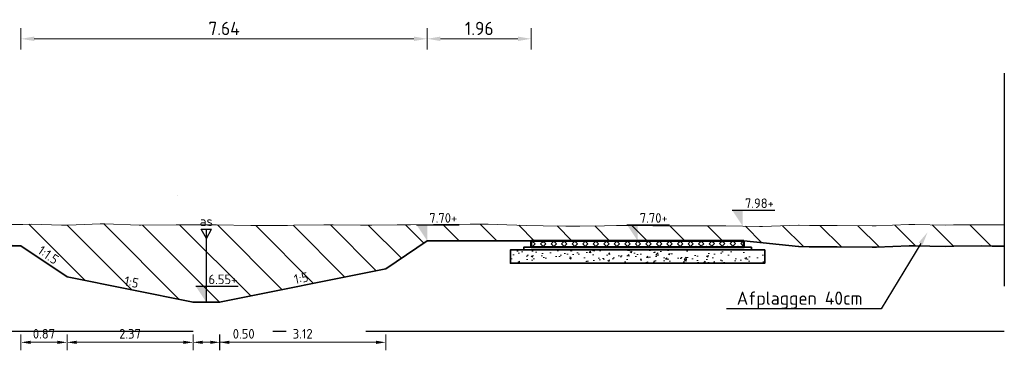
# Model space of a CAD drawing. Header units: metres. Extents: x 199581 to 207779, y 462378 to 466293.
# Tile 125 of 134: x 207409.65 to 207428.16, y 466029.24 to 466035.45. Entities that reach past the tile are written whole.
import ezdxf
from ezdxf import colors
from ezdxf.entities.mleader import LeaderData, LeaderLine
from ezdxf.enums import TextEntityAlignment as Align
from ezdxf.math import Vec2, Vec3

# ---------------------------------------------------------------- set-up
doc = ezdxf.new("R2010")
doc.units = ezdxf.units.M
doc.linetypes.add('AL-NAP_LIJN', pattern=[15.25, 12, -1.5, 0.25, -1.5])
doc.linetypes.add('XX-AFBREEK', pattern=[7, 4, -1, 1, -1])
doc.layers.get('0').update_dxf_attribs({"lineweight": 25})
for name, color, linetype, lineweight in [('B-WE-GR-MAAIVELD-G-GRIJS', 253, 'GW-MAAIVELD', 13), ('B-WE-GW-MAAIVELD-GD', 93, 'Continuous', 18), ('N-WA-VH-VERHARDING_FUNDERING-AD', 252, 'Continuous', 18), ('N-WA-VH-VERHARDING_FUNDERING_GRANULAAT_MENG-GD', 251, 'Continuous', 35), ('N-WA-VH-VERHARDING_FUNDERING_ZAND-GD', 251, 'Continuous', 35), ('N-WE-AM-AS-SD', 10, 'Continuous', 25), ('N-WE-GW-MAAIVELD-GD', 90, 'GW-MAAIVELD', 35), ('N-WE-GW-ONTGRAVING-WERK-AD', 253, 'Continuous', 18), ('N-WE-VH-VERHARDING_GRASBETONSTEEN-GD', 7, 'Continuous', 50), ('X-XX-AL-AFBREEKLIJN-GD', 250, 'XX-AFBREEK', 25), ('X-XX-AL-M', 7, 'Continuous', 18), ('X-XX-AL-NAP-GD', 253, 'AL-NAP_LIJN', 25), ('X-XX-AL-PEILMAAT-BEST-SD', 251, 'Continuous', 25), ('X-XX-AL-PEILMAAT-SD', 7, 'Continuous', 25), ('X-XX-AL-REFERENTIE-T25', 7, 'Continuous', 25), ('X-XX-AL-T18', 10, 'Continuous', 18)]:
    doc.layers.add(name, color=color, linetype=linetype, lineweight=lineweight)
doc.layers.add('N-WE-VH-VERHARDING_GRASBETONSTEEN-AD', color=72, linetype='Continuous', lineweight=18, transparency=0.3)
doc.styles.add('NLCS-ISO', font='NLCS-ISO.ttf')
doc.styles.add('NLCS-ISO-M100-T18', font='NLCS-ISO.ttf', dxfattribs={"height": 0.18})
doc.styles.add('NLCS-ISO-M100-T25', font='NLCS-ISO.ttf', dxfattribs={"height": 0.25})
doc.styles.add('NLCS-ISO-M50-T18', font='isocpeur.ttf', dxfattribs={"height": 0.09})
doc.linetypes.add('GW-MAAIVELD', pattern='A,12,[40,NLCS.SHX,S=1,R=0,X=0,Y=-0.5],12', length=24)
doc.dimstyles.new('NLCS-M100-T18-PIJL_L2_H1', dxfattribs={"dimscale": 0.1, "dimtxt": 2.5, "dimasz": 1.8, "dimexe": 2, "dimexo": 2, "dimgap": 0.7, "dimtad": 1, "dimzin": 0, "dimdsep": 46, "dimtxsty": 'NLCS-ISO-M100-T18', "dimcen": 0, "dimdle": 2, "dimclrd": 256, "dimclre": 256, "dimclrt": 10, "dimadec": 1, "dimazin": 0, "dimtfac": 1, "dimtdec": 3, "dimtofl": 0, "dimtmove": 0, "dimatfit": 3, "dimfxl": 2, "dimfxlon": 1, "dimtfillclr": 256, "dimtolj": 1, "dimtzin": 0, "dimlwd": -1, "dimlwe": -1, "dimarcsym": 0})
doc.dimstyles.new('NLCS-M100-T25-PIJL_L2_H1', dxfattribs={"dimscale": 0.1, "dimtxt": 2.5, "dimasz": 2.5, "dimexe": 2, "dimexo": 2, "dimgap": 0.7, "dimtad": 1, "dimzin": 0, "dimdsep": 46, "dimtxsty": 'NLCS-ISO-M100-T25', "dimcen": 0, "dimdle": 2, "dimclrd": 256, "dimclre": 256, "dimclrt": 256, "dimadec": 1, "dimazin": 0, "dimtfac": 1, "dimtdec": 3, "dimtofl": 0, "dimtmove": 0, "dimatfit": 3, "dimfxl": 2, "dimfxlon": 1, "dimtfillclr": 256, "dimtolj": 1, "dimtzin": 0, "dimlwd": -1, "dimlwe": -1, "dimarcsym": 0})

# ---------------------------------------------------------------- blocks, each defined once
blk = doc.blocks.new('SAM-AS-D')
for p, q in [((0, 3), (-0.25, 3.433)), ((0.25, 3.433), (-0.25, 3.433)), ((0, 0), (0, 3.433)), ((0, 3), (0.25, 3.433))]:
    blk.add_line(p, q)
blk = doc.blocks.new('SAL-PEILMAAT_INFRACAD_H01-SOD')
blk.add_line((-2, 3), (6, 3))
blk.add_solid([(-2, 3), (0, 3), (0, 0)])
at = {"style": 'NLCS-ISO'}
blk.add_attdef('...', (0.4, 3.4), '', height=1.8, dxfattribs=at)
blk = doc.blocks.new('*D304')
at = {"layer": 'X-XX-AL-M', "transparency": 16777216}
for p, q in [((207409.676, 466034.89), (207409.676, 466035.29)), ((207417.312, 466034.89), (207417.312, 466035.29)), ((207409.926, 466035.09), (207417.062, 466035.09))]:
    blk.add_line(p, q, dxfattribs=at)
for points in [[(207409.926, 466035.132), (207409.926, 466035.049), (207409.676, 466035.09)], [(207417.062, 466035.132), (207417.062, 466035.049), (207417.312, 466035.09)]]:
    blk.add_solid(points, dxfattribs=at)
at = {"layer": 'X-XX-AL-M', "transparency": 16777216, "insert": (207413.494, 466035.285), "char_height": 0.25, "attachment_point": 5, "style": 'NLCS-ISO-M100-T25'}
blk.add_mtext('\\A1;7.64', dxfattribs=at)
blk = doc.blocks.new('*D315')
at = {"layer": 'X-XX-AL-M', "transparency": 16777216}
for p, q in [((207417.312, 466034.89), (207417.312, 466035.29)), ((207419.269, 466034.89), (207419.269, 466035.29)), ((207417.562, 466035.09), (207419.019, 466035.09))]:
    blk.add_line(p, q, dxfattribs=at)
for points in [[(207417.562, 466035.132), (207417.562, 466035.049), (207417.312, 466035.09)], [(207419.019, 466035.132), (207419.019, 466035.049), (207419.269, 466035.09)]]:
    blk.add_solid(points, dxfattribs=at)
at = {"layer": 'X-XX-AL-M', "transparency": 16777216, "insert": (207418.291, 466035.285), "char_height": 0.25, "attachment_point": 5, "style": 'NLCS-ISO-M100-T25'}
blk.add_mtext('\\A1;1.96', dxfattribs=at)
blk = doc.blocks.new('*D345')
at = {"layer": 'X-XX-AL-M', "transparency": 16777216}
for p, q in [((207412.911, 466029.537), (207412.911, 466029.237)), ((207413.091, 466029.387), (207413.235, 466029.387)), ((207413.415, 466029.537), (207413.415, 466029.237)), ((207413.415, 466029.387), (207414.131, 466029.387))]:
    blk.add_line(p, q, dxfattribs=at)
for points in [[(207413.091, 466029.417), (207413.091, 466029.357), (207412.911, 466029.387)], [(207413.235, 466029.417), (207413.235, 466029.357), (207413.415, 466029.387)]]:
    blk.add_solid(points, dxfattribs=at)
at = {"layer": 'X-XX-AL-M', "transparency": 16777216, "insert": (207413.863, 466029.547), "char_height": 0.18, "attachment_point": 5, "style": 'NLCS-ISO-M100-T18'}
blk.add_mtext('\\A1;0.50', dxfattribs=at)
blk = doc.blocks.new('*D347')
at = {"layer": 'X-XX-AL-M', "transparency": 16777216}
for p, q in [((207410.542, 466029.537), (207410.542, 466029.237)), ((207412.731, 466029.387), (207410.722, 466029.387)), ((207412.911, 466029.537), (207412.911, 466029.237))]:
    blk.add_line(p, q, dxfattribs=at)
for points in [[(207410.722, 466029.417), (207410.722, 466029.357), (207410.542, 466029.387)], [(207412.731, 466029.417), (207412.731, 466029.357), (207412.911, 466029.387)]]:
    blk.add_solid(points, dxfattribs=at)
at = {"layer": 'X-XX-AL-M', "transparency": 16777216, "insert": (207411.727, 466029.547), "char_height": 0.18, "attachment_point": 5, "style": 'NLCS-ISO-M100-T18'}
blk.add_mtext('\\A1;2.37', dxfattribs=at)
blk = doc.blocks.new('*D346')
at = {"layer": 'X-XX-AL-M', "transparency": 16777216}
for p, q in [((207413.411, 466029.537), (207413.411, 466029.237)), ((207413.591, 466029.387), (207416.352, 466029.387)), ((207416.532, 466029.537), (207416.532, 466029.237))]:
    blk.add_line(p, q, dxfattribs=at)
for points in [[(207413.591, 466029.417), (207413.591, 466029.357), (207413.411, 466029.387)], [(207416.352, 466029.417), (207416.352, 466029.357), (207416.532, 466029.387)]]:
    blk.add_solid(points, dxfattribs=at)
at = {"layer": 'X-XX-AL-M', "transparency": 16777216, "insert": (207414.972, 466029.547), "char_height": 0.18, "attachment_point": 5, "style": 'NLCS-ISO-M100-T18'}
blk.add_mtext('\\A1;3.12', dxfattribs=at)
blk = doc.blocks.new('*D361')
at = {"layer": 'X-XX-AL-M', "transparency": 16777216}
for p, q in [((207409.676, 466029.537), (207409.676, 466029.237)), ((207410.362, 466029.387), (207409.856, 466029.387)), ((207410.542, 466029.537), (207410.542, 466029.237))]:
    blk.add_line(p, q, dxfattribs=at)
for points in [[(207409.856, 466029.417), (207409.856, 466029.357), (207409.676, 466029.387)], [(207410.362, 466029.417), (207410.362, 466029.357), (207410.542, 466029.387)]]:
    blk.add_solid(points, dxfattribs=at)
at = {"layer": 'X-XX-AL-M', "transparency": 16777216, "insert": (207410.109, 466029.547), "char_height": 0.18, "attachment_point": 5, "style": 'NLCS-ISO-M100-T18'}
blk.add_mtext('\\A1;0.87', dxfattribs=at)

msp = doc.modelspace()

# ---------------------------------------------------------------- hatches: boundary and pattern name
at = {"layer": 'N-WA-VH-VERHARDING_FUNDERING-AD'}
h = msp.add_hatch(dxfattribs=at)
h.set_pattern_fill('AVH-FUNDERING_GRANULAAT_MENG_01', color=256, scale=0.05, pattern_type=2)
h.set_pattern_definition([(50, (207421.07587, 466031.0102), (0.35863, -0.031376), [0.0375, -0.4125]), (355, (207421.07587, 466031.0102), (-0.069376, 0.376096), [0.03, -0.33]), (100.451, (207421.10576, 466031.00757), (0.289255, 0.34472), [0.03187, -0.35057]), (46.184, (207421.07587, 466031.1102), (0.53362, -0.08276), [0.05625, -0.61875]), (96.636, (207421.12034, 466031.1033), (0.46733, 0.48706), [0.047805, -0.52586]), (351.184, (207421.07587, 466031.1102), (0.46733, 0.48706), [0.045, -0.495]), (21, (207421.12587, 466031.0852), (0.298454, -0.20131), [0.0375, -0.4125]), (326, (207421.12587, 466031.0852), (0.12166, 0.362575), [0.03, -0.33]), (71.451, (207421.15074, 466031.0684), (0.42011, 0.161265), [0.03187, -0.35057]), (37.5, (207421.07587, 466031.01019), (0.00608, 0.166447), [0, -0.326, 0, -0.335, 0, -0.33125]), (7.5, (207421.07587, 466031.01019), (0.131535, 0.197206), [0, -0.191, 0, -0.3185, 0, -0.12625]), (327.5, (207420.96437, 466031.01019), (0.266911, -0.0112774), [0, -0.125, 0, -0.39, 0, -0.5175]), (317.5, (207420.91437, 466031.01019), (0.291593, 0.050052), [0, -0.1625, 0, -0.259, 0, -0.3675])])
h.paths.add_polyline_path([(207418.878, 466031.124), (207418.878, 466030.874), (207423.658, 466030.874), (207423.658, 466031.124)])
at = {"layer": 'N-WE-GW-ONTGRAVING-WERK-AD'}
h = msp.add_hatch(dxfattribs=at)
h.set_pattern_fill('AGW-WERK_ONTGRAVEN-SO', color=256, scale=0.1, pattern_type=2)
h.set_pattern_definition([(135, (0, 0), (-0.3535533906, -0.3535533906), [])])
h.paths.add_polyline_path([(207414.685, 466031.583), (207414.084, 466031.579), (207413.998, 466031.58), (207413.355, 466031.594), (207413.311, 466031.596), (207412.624, 466031.597), (207412.593, 466031.597), (207411.937, 466031.588), (207411.897, 466031.588), (207411.25, 466031.611), (207411.168, 466031.611), (207410.563, 466031.588), (207410.439, 466031.591), (207409.876, 466031.607), (207409.709, 466031.603), (207409.189, 466031.602), (207408.98, 466031.6), (207408.502, 466031.595), (207408.251, 466031.601), (207407.815, 466031.609), (207407.522, 466031.604), (207407.128, 466031.602), (207406.793, 466031.608), (207406.441, 466031.611), (207406.064, 466031.608), (207405.754, 466031.604), (207405.335, 466031.604), (207405.067, 466031.609), (207404.606, 466031.61), (207404.38, 466031.604), (207403.877, 466031.591), (207403.693, 466031.59), (207403.148, 466031.588), (207403.006, 466031.59), (207402.419, 466031.571), (207401.317, 466031.534), (207400.327, 466031.371), (207399.998, 466031.135), (207401.356, 466031.135), (207402.432, 466031.171), (207403.009, 466031.19), (207403.145, 466031.188), (207403.695, 466031.19), (207403.883, 466031.191), (207404.39, 466031.204), (207404.611, 466031.21), (207405.063, 466031.209), (207405.331, 466031.204), (207405.757, 466031.204), (207406.068, 466031.208), (207406.441, 466031.211), (207406.788, 466031.208), (207407.125, 466031.202), (207407.527, 466031.204), (207407.814, 466031.209), (207408.242, 466031.201), (207408.499, 466031.195), (207408.985, 466031.2), (207409.191, 466031.202), (207409.676, 466031.203), (207410.542, 466030.615), (207412.911, 466030.14), (207413.411, 466030.14), (207416.532, 466030.766), (207417.312, 466031.294), (207419.269, 466031.294), (207423.267, 466031.294), (207424.294, 466031.186), (207424.298, 466031.186), (207424.492, 466031.184), (207424.987, 466031.179), (207425.019, 466031.179), (207425.679, 466031.176), (207425.76, 466031.177), (207426.371, 466031.2), (207426.474, 466031.2), (207427.05, 466031.19), (207427.212, 466031.192), (207427.737, 466031.197), (207427.932, 466031.194), (207428.161, 466031.192), (207428.161, 466031.592), (207427.937, 466031.594), (207427.738, 466031.597), (207427.207, 466031.592), (207427.051, 466031.591), (207426.478, 466031.6), (207426.364, 466031.6), (207425.749, 466031.577), (207425.677, 466031.576), (207425.02, 466031.579), (207424.99, 466031.579), (207424.496, 466031.584), (207424.29, 466031.586), (207423.616, 466031.566), (207423.562, 466031.566), (207422.929, 466031.575), (207422.833, 466031.573), (207422.242, 466031.574), (207422.104, 466031.574), (207421.555, 466031.574), (207421.375, 466031.579), (207420.868, 466031.582), (207420.646, 466031.575), (207420.181, 466031.571), (207419.917, 466031.572), (207419.494, 466031.576), (207419.188, 466031.581), (207418.807, 466031.592), (207418.458, 466031.605), (207418.284, 466031.608), (207418.12, 466031.607), (207417.729, 466031.604), (207417.577, 466031.602), (207417.433, 466031.601), (207417, 466031.595), (207416.746, 466031.593), (207416.271, 466031.586), (207416.059, 466031.587), (207415.542, 466031.593), (207415.372, 466031.592), (207414.813, 466031.587)])
at = {"layer": 'N-WE-VH-VERHARDING_GRASBETONSTEEN-AD'}
h = msp.add_hatch(dxfattribs=at)
h.set_pattern_fill('AVH-GRASBETONSTEEN_02', color=256, scale=0.1, angle=0.1022, pattern_type=2)
h.set_pattern_definition([(45.102249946, (-5730.18422, 3310.28745), (-0.099171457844, 0.09881812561), [0.07, -0.07]), (135.102249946, (-5730.18422, 3310.28745), (-0.09881812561, -0.099171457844), [0.07, -0.07]), (45.102249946, (-5730.2338, 3310.33686), (-0.099171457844, 0.09881812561), [0.07, -0.07]), (135.102249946, (-5730.13481, 3310.33704), (-0.09881812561, -0.099171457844), [0.07, -0.07])])
h.paths.add_polyline_path([(207423.267, 466031.294), (207423.267, 466031.174), (207419.269, 466031.174), (207419.269, 466031.294)])

# ---------------------------------------------------------------- linework, layer by layer
at = {"layer": 'B-WE-GR-MAAIVELD-G-GRIJS', "flags": 128}
msp.add_lwpolyline([(207398.161, 466029.95), (207398.554, 466030.045), (207398.926, 466030.308), (207399.564, 466030.464), (207399.819, 466031.007), (207400.327, 466031.371), (207401.317, 466031.534), (207402.419, 466031.571), (207403.006, 466031.59), (207403.148, 466031.588), (207403.693, 466031.59), (207403.877, 466031.591), (207404.38, 466031.604), (207404.606, 466031.61), (207405.067, 466031.609), (207405.335, 466031.604), (207405.754, 466031.604), (207406.064, 466031.608), (207406.441, 466031.611), (207406.793, 466031.608), (207407.128, 466031.602), (207407.522, 466031.604), (207407.815, 466031.609), (207408.251, 466031.601), (207408.502, 466031.595), (207408.98, 466031.6), (207409.189, 466031.602), (207409.709, 466031.603), (207409.876, 466031.607), (207410.439, 466031.591), (207410.563, 466031.588), (207411.168, 466031.611), (207411.25, 466031.611), (207411.897, 466031.588), (207411.937, 466031.588), (207412.593, 466031.597), (207412.624, 466031.597), (207413.311, 466031.596), (207413.355, 466031.594), (207413.998, 466031.58), (207414.084, 466031.579), (207414.685, 466031.583), (207414.813, 466031.587), (207415.372, 466031.592), (207415.542, 466031.593), (207416.059, 466031.587), (207416.271, 466031.586), (207416.746, 466031.593), (207417, 466031.595), (207417.433, 466031.601), (207417.577, 466031.602), (207417.729, 466031.604), (207418.12, 466031.607), (207418.284, 466031.608), (207418.458, 466031.605), (207418.807, 466031.592), (207419.188, 466031.581), (207419.494, 466031.576), (207419.917, 466031.572), (207420.181, 466031.571), (207420.646, 466031.575), (207420.868, 466031.582), (207421.375, 466031.579), (207421.555, 466031.574), (207422.104, 466031.574), (207422.242, 466031.574), (207422.833, 466031.573), (207422.929, 466031.575), (207423.562, 466031.566), (207423.616, 466031.566), (207424.291, 466031.586), (207424.303, 466031.586), (207424.496, 466031.584), (207424.99, 466031.579), (207425.02, 466031.579), (207425.677, 466031.576), (207425.749, 466031.577), (207426.364, 466031.6), (207426.478, 466031.6), (207427.051, 466031.591), (207427.207, 466031.592), (207427.738, 466031.597), (207427.937, 466031.594), (207428.161, 466031.592)], dxfattribs=at)
at = {"layer": 'B-WE-GW-MAAIVELD-GD', "color": 93, "linetype": 'Continuous', "lineweight": 18}
msp.add_line((207412.624, 466032.147), (207412.626, 466032.147), dxfattribs=at)
at = {"layer": 'N-WA-VH-VERHARDING_FUNDERING_GRANULAAT_MENG-GD', "flags": 128}
msp.add_lwpolyline([(207423.658, 466031.124), (207423.658, 466030.874), (207418.878, 466030.874), (207418.878, 466031.124)], close=True, dxfattribs=at)
at = {"layer": 'N-WA-VH-VERHARDING_FUNDERING_ZAND-GD', "flags": 128}
msp.add_lwpolyline([(207423.408, 466031.174), (207423.408, 466031.124), (207419.128, 466031.124), (207419.128, 466031.174)], close=True, dxfattribs=at)
at = {"layer": 'N-WE-GW-MAAIVELD-GD', "flags": 128}
for points in [[(207416.532, 466030.766), (207417.312, 466031.294)], [(207417.312, 466031.294), (207419.269, 466031.294)], [(207423.267, 466031.294), (207424.294, 466031.186), (207424.298, 466031.186), (207424.492, 466031.184), (207424.987, 466031.179), (207425.019, 466031.179), (207425.679, 466031.176), (207425.76, 466031.177), (207426.371, 466031.2), (207426.474, 466031.2), (207427.05, 466031.19), (207427.212, 466031.192), (207427.737, 466031.197), (207427.932, 466031.194), (207428.158, 466031.192)], [(207398.161, 466031.135), (207401.356, 466031.135), (207402.432, 466031.171), (207403.009, 466031.19), (207403.145, 466031.188), (207403.695, 466031.19), (207403.883, 466031.191), (207404.39, 466031.204), (207404.611, 466031.21), (207405.063, 466031.209), (207405.331, 466031.204), (207405.757, 466031.204), (207406.068, 466031.208), (207406.441, 466031.211), (207406.788, 466031.208), (207407.125, 466031.202), (207407.527, 466031.204), (207407.814, 466031.209), (207408.242, 466031.201), (207408.499, 466031.195), (207408.985, 466031.2), (207409.191, 466031.202), (207409.676, 466031.203)], [(207410.542, 466030.615), (207409.676, 466031.203)], [(207410.542, 466030.615), (207412.911, 466030.14), (207413.411, 466030.14), (207416.532, 466030.766)]]:
    msp.add_lwpolyline(points, dxfattribs=at)
at = {"layer": 'N-WE-VH-VERHARDING_GRASBETONSTEEN-GD'}
msp.add_lwpolyline([(207423.267, 466031.294), (207423.267, 466031.174), (207419.269, 466031.174), (207419.269, 466031.294)], close=True, dxfattribs=at)
at = {"layer": 'X-XX-AL-AFBREEKLIJN-GD', "flags": 128}
msp.add_lwpolyline([(207428.161, 466034.444), (207428.161, 466030.444)], dxfattribs=at)
at = {"layer": 'X-XX-AL-NAP-GD', "flags": 128}
msp.add_lwpolyline([(207428.161, 466029.59), (207398.161, 466029.59)], dxfattribs=at)

# ---------------------------------------------------------------- block references
at = {"layer": 'N-WE-AM-AS-SD', "xscale": -0.4, "yscale": 0.4, "zscale": 2}
msp.add_blockref('SAM-AS-D', (207413.161, 466030.14), dxfattribs=at)
at = {"layer": 'X-XX-AL-PEILMAAT-BEST-SD', "xscale": 0.1, "yscale": 0.1, "zscale": 0.1}
msp.add_blockref('SAL-PEILMAAT_INFRACAD_H01-SOD', (207423.245, 466031.57), dxfattribs=at).add_auto_attribs({'...': '7.98+'})
at = {"layer": 'X-XX-AL-PEILMAAT-SD', "xscale": 0.1, "yscale": 0.1, "zscale": 0.1}
for p, values in [((207417.312, 466031.294), {'...': '7.70+'}), ((207421.268, 466031.294), {'...': '7.70+'}), ((207413.161, 466030.14), {'...': '6.55+'})]:
    msp.add_blockref('SAL-PEILMAAT_INFRACAD_H01-SOD', p, dxfattribs=at).add_auto_attribs(values)

# ---------------------------------------------------------------- texts
at = {"layer": 'X-XX-AL-T18', "style": 'NLCS-ISO-M50-T18'}
msp.add_text('as', height=0.18, dxfattribs=at).set_placement((207413.161, 466031.517), align=Align.BOTTOM_CENTER)
at = {"layer": 'X-XX-AL-T18', "style": 'NLCS-ISO-M100-T18'}
for s, rotation, p in [('1:1.5', 325.8542, (207410.109, 466030.909)), ('1:5', 11.3274, (207414.972, 466030.453)), ('1:5', 348.667, (207411.727, 466030.378))]:
    msp.add_text(s, height=0.18, rotation=rotation, dxfattribs=at).set_placement(p, align=Align.BOTTOM_CENTER)

# ---------------------------------------------------------------- dimensions: what is measured, and where the dimension line sits
at = {"layer": 'X-XX-AL-M'}
for base, p1, p2, picture, middle in [((207417.312, 466035.09), (207409.676, 466031.203), (207417.312, 466031.294), '*D304', (207413.494, 466035.285)), ((207419.269, 466035.09), (207417.312, 466031.294), (207419.269, 466031.294), '*D315', (207418.291, 466035.285))]:
    dim = msp.add_linear_dim(base=base, p1=p1, p2=p2, dimstyle='NLCS-M100-T25-PIJL_L2_H1', dxfattribs=at)
    dim.commit()
    dim.dimension.update_dxf_attribs({"geometry": picture, "text_midpoint": middle})
for base, p1, p2, picture, middle in [((207409.676, 466029.387), (207410.542, 466030.615), (207409.676, 466031.203), '*D361', (207410.109, 466029.547)), ((207416.532, 466029.387), (207413.411, 466030.14), (207416.532, 466030.766), '*D346', (207414.972, 466029.547)), ((207410.542, 466029.387), (207412.911, 466030.14), (207410.542, 466030.615), '*D347', (207411.727, 466029.547)), ((207413.415, 466029.387), (207412.911, 466030.14), (207413.415, 466030.141), '*D345', (207413.863, 466029.547))]:
    dim = msp.add_linear_dim(base=base, p1=p1, p2=p2, dimstyle='NLCS-M100-T18-PIJL_L2_H1', override={"dimexe": 1.5, "dimexo": 1.5, "dimclrt": 256, "dimfxl": 1.5}, dxfattribs=at)
    dim.commit()
    dim.dimension.update_dxf_attribs({"geometry": picture, "text_midpoint": middle})

# ---------------------------------------------------------------- leaders
at = {"layer": 'X-XX-AL-REFERENTIE-T25'}
ml = msp.add_multileader_mtext('Standard', dxfattribs=at)
ml.set_content('Afplaggen 40cm', color=256, style='NLCS-ISO-M100-T25')
ml.set_leader_properties(color=256, linetype='ByLayer', lineweight=-1)
ml.build(insert=Vec2(0, 0))
ml.multileader.update_dxf_attribs({"text_left_attachment_type": 5, "text_right_attachment_type": 5, "dogleg_length": 0.25, "arrow_head_size": 0.25})
ctx = ml.context
ctx.base_point, ctx.char_height, ctx.arrow_head_size, ctx.landing_gap_size, ctx.plane_origin = Vec3(207423.042, 466030.017), 0.25, 0.25, 0.09, Vec3(207426.719, 466031.456)
ctx.left_attachment, ctx.right_attachment = 5, 5
notes = []
notes.append((ctx, [(1, (1, 1, 0), (207425.847, 466030.017), (-1, 0), 0.25, [(0, [(207426.719, 466031.456)], 0, [])])]))
ctx.mtext.insert, ctx.mtext.flow_direction = Vec3(207423.132, 466030.342), 5
for ctx, leaders in notes:
    for number, flags, end, landing, length, lines in leaders:
        leader = LeaderData()
        leader.index, (leader.has_last_leader_line, leader.has_dogleg_vector, leader.attachment_direction) = number, flags
        leader.last_leader_point, leader.dogleg_vector, leader.dogleg_length = Vec3(end), Vec3(landing), length
        for number, points, colour, breaks in lines:
            line = LeaderLine()
            line.index, line.vertices, line.color, line.breaks = number, Vec3.list(points), colors.encode_raw_color(colour), breaks
            leader.lines.append(line)
        ctx.leaders.append(leader)

doc.saveas('drawing.dxf')
